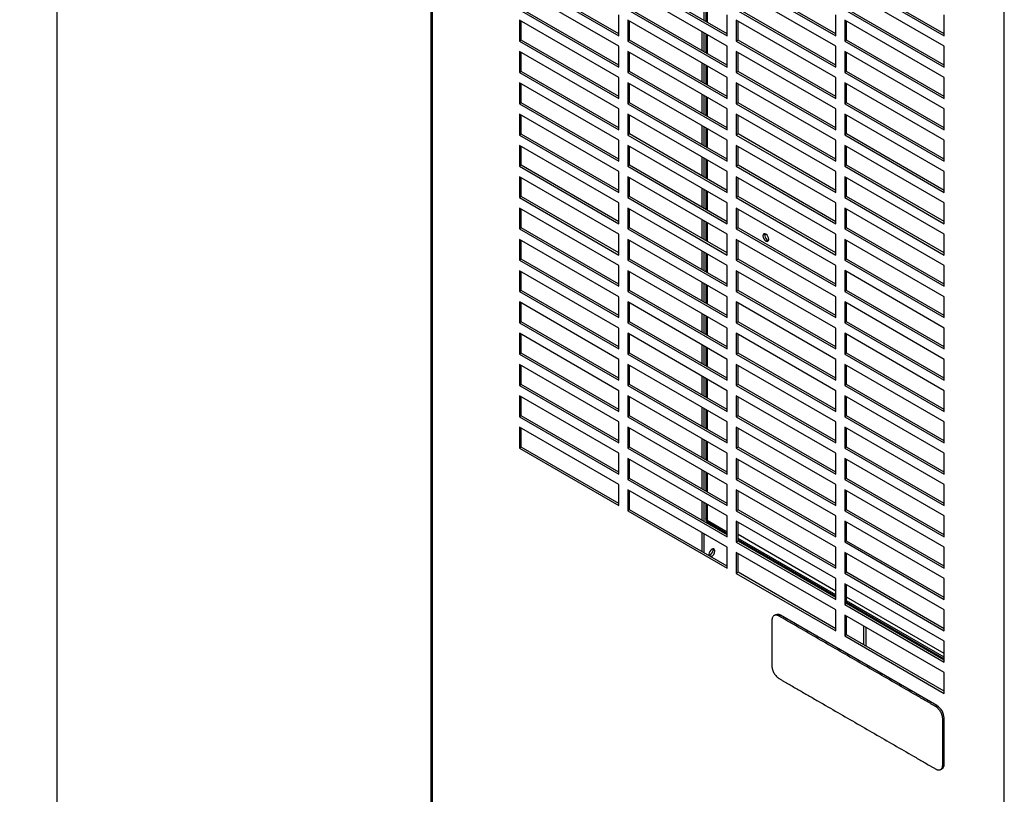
# Model space of a CAD drawing. Header units: millimetres. Extents: x 0 to 2794, y 0 to 2159.
# Tile 6 of 9: x 2277 to 2565, y 1334 to 1561. Entities that reach past the tile are written whole.
import ezdxf

# ---------------------------------------------------------------- set-up
doc = ezdxf.new("R2010")
doc.units = ezdxf.units.MM
doc.header["$LTSCALE"] = 10
doc.layers.add('DIMENSIONS', color=140, linetype='Continuous', lineweight=25)
doc.styles.add('SLDTEXTSTYLE0', font='TXT', dxfattribs={"width": 0.7})
doc.dimstyles.new('SLDDIMSTYLE3', dxfattribs={"dimtxt": 21.580078, "dimasz": 33.02, "dimexe": 0, "dimexo": 0.0625, "dimgap": 5.39502, "dimtad": 0, "dimtih": 1, "dimtoh": 1, "dimdec": 1, "dimrnd": 1e-09, "dimzin": 12, "dimdsep": 46, "dimtxsty": 'SLDTEXTSTYLE0', "dimsah": 1, "dimcen": 0.09, "dimadec": 0, "dimazin": 3, "dimtfac": 1, "dimtdec": 1, "dimtofl": 0, "dimtmove": 0, "dimatfit": 3, "dimfxl": 0, "dimfrac": 2, "dimtolj": 1, "dimtzin": 12, "dimarcsym": 0})

# ---------------------------------------------------------------- blocks, each defined once
blk = doc.blocks.new('_D_6')
at = {"layer": 'DIMENSIONS'}
for p, q in [((2097.7, 1684.46), (2319.66, 1684.46)), ((2287.91, 1684.46), (2287.91, 1078.99)), ((2246.87, 1039.86), (2239.63, 1039.86)), ((2239.63, 1039.86), (2239.63, 1005.56)), ((2328.95, 1039.86), (2336.2, 1039.86)), ((2336.2, 1039.86), (2336.2, 1005.56)), ((2239.63, 1005.56), (2246.87, 1005.56)), ((2336.2, 1005.56), (2328.95, 1005.56)), ((2287.91, 338.26), (2287.91, 1000.73)), ((2097.7, 338.26), (2319.66, 338.26))]:
    blk.add_line(p, q, dxfattribs=at)
for points in [[(2287.91, 1684.46), (2282.83, 1651.44), (2292.99, 1651.44)], [(2287.91, 338.26), (2292.99, 371.28), (2282.83, 371.28)]]:
    blk.add_solid(points, dxfattribs=at)
at = {"layer": 'DIMENSIONS', "char_height": 21.167, "attachment_point": 1, "style": 'SLDTEXTSTYLE0'}
for s, insert in [('1346.2', (2237.9, 1071.98)), ('53.00', (2246.87, 1032.85))]:
    blk.add_mtext(s, dxfattribs=dict(at, insert=insert))

msp = doc.modelspace()

# ---------------------------------------------------------------- linework, layer by layer
for p, q in [((2397.3, 1759.37), (2397.3, 1283.04)), ((2397.65, 1759.17), (2397.65, 1282.56)), ((2564.9, 1186.01), (2564.9, 1675.1)), ((2423.16, 1572.83), (2452.22, 1556.06)), ((2452.22, 1556.65), (2423.68, 1573.12)), ((2454.86, 1572.83), (2483.91, 1556.06)), ((2483.91, 1556.65), (2455.37, 1573.13)), ((2486.55, 1572.83), (2515.61, 1556.06)), ((2515.61, 1556.65), (2487.07, 1573.13)), ((2518.25, 1572.84), (2547.3, 1556.06)), ((2547.3, 1556.66), (2518.76, 1573.13)), ((2452.22, 1553.01), (2423.16, 1569.78)), ((2483.91, 1553.01), (2454.86, 1569.78)), ((2515.61, 1553.01), (2486.55, 1569.78)), ((2547.3, 1553.01), (2518.25, 1569.79)), ((2477.02, 1566.14), (2477.02, 1560.63)), ((2477.66, 1565.77), (2477.66, 1560.26)), ((2423.16, 1563.68), (2452.22, 1546.91)), ((2452.22, 1547.5), (2423.68, 1563.97)), ((2454.86, 1563.68), (2483.91, 1546.91)), ((2483.91, 1547.5), (2455.37, 1563.98)), ((2478, 1565.57), (2478, 1560.06)), ((2486.55, 1563.68), (2515.61, 1546.91)), ((2515.61, 1547.5), (2487.07, 1563.98)), ((2518.25, 1563.69), (2547.3, 1546.91)), ((2547.3, 1547.51), (2518.76, 1563.98)), ((2452.22, 1543.86), (2423.16, 1560.63)), ((2423.16, 1560.63), (2423.16, 1554.53)), ((2423.68, 1554.82), (2423.68, 1560.33)), ((2452.22, 1556.06), (2452.22, 1562.16)), ((2483.91, 1543.86), (2454.86, 1560.63)), ((2454.86, 1560.63), (2454.86, 1554.53)), ((2455.37, 1554.83), (2455.37, 1560.34)), ((2483.91, 1556.06), (2483.91, 1562.16)), ((2515.61, 1543.86), (2486.55, 1560.63)), ((2486.55, 1560.63), (2486.55, 1554.53)), ((2487.07, 1554.83), (2487.07, 1560.34)), ((2515.61, 1556.06), (2515.61, 1562.16)), ((2547.3, 1543.86), (2518.25, 1560.64)), ((2518.25, 1560.64), (2518.25, 1554.54)), ((2518.76, 1554.83), (2518.76, 1560.34)), ((2547.3, 1556.06), (2547.3, 1562.16)), ((2476.51, 1557.28), (2476.51, 1551.77)), ((2423.68, 1554.82), (2423.16, 1554.53)), ((2423.16, 1554.53), (2452.22, 1537.76)), ((2452.22, 1538.35), (2423.68, 1554.82)), ((2455.37, 1554.83), (2454.86, 1554.53)), ((2454.86, 1554.53), (2483.91, 1537.76)), ((2483.91, 1538.35), (2455.37, 1554.83)), ((2477.02, 1556.99), (2477.02, 1551.48)), ((2477.66, 1556.62), (2477.66, 1551.11)), ((2478, 1556.42), (2478, 1550.91)), ((2487.07, 1554.83), (2486.55, 1554.53)), ((2486.55, 1554.53), (2515.61, 1537.76)), ((2515.61, 1538.35), (2487.07, 1554.83)), ((2518.76, 1554.83), (2518.25, 1554.54)), ((2518.25, 1554.54), (2547.3, 1537.76)), ((2547.3, 1538.36), (2518.76, 1554.83)), ((2452.22, 1534.71), (2423.16, 1551.48)), ((2423.16, 1551.48), (2423.16, 1545.38)), ((2452.22, 1546.91), (2452.22, 1553.01)), ((2483.91, 1534.71), (2454.86, 1551.48)), ((2454.86, 1551.48), (2454.86, 1545.38)), ((2483.91, 1546.91), (2483.91, 1553.01)), ((2515.61, 1534.71), (2486.55, 1551.48)), ((2486.55, 1551.48), (2486.55, 1545.38)), ((2515.61, 1546.91), (2515.61, 1553.01)), ((2547.3, 1534.71), (2518.25, 1551.49)), ((2518.25, 1551.49), (2518.25, 1545.39)), ((2547.3, 1546.91), (2547.3, 1553.01)), ((2423.68, 1545.67), (2423.68, 1551.18)), ((2455.37, 1545.68), (2455.37, 1551.19)), ((2487.07, 1545.68), (2487.07, 1551.19)), ((2518.76, 1545.68), (2518.76, 1551.19)), ((2423.68, 1545.67), (2423.16, 1545.38)), ((2452.22, 1529.2), (2423.68, 1545.67)), ((2455.37, 1545.68), (2454.86, 1545.38)), ((2483.91, 1529.2), (2455.37, 1545.68)), ((2476.51, 1548.13), (2476.51, 1542.62)), ((2477.02, 1547.84), (2477.02, 1542.33)), ((2477.66, 1547.47), (2477.66, 1541.96)), ((2478, 1547.27), (2478, 1541.76)), ((2487.07, 1545.68), (2486.55, 1545.38)), ((2515.61, 1529.2), (2487.07, 1545.68)), ((2518.76, 1545.68), (2518.25, 1545.39)), ((2547.3, 1529.21), (2518.76, 1545.68)), ((2423.16, 1545.38), (2452.22, 1528.61)), ((2452.22, 1537.76), (2452.22, 1543.86)), ((2454.86, 1545.38), (2483.91, 1528.61)), ((2483.91, 1537.76), (2483.91, 1543.86)), ((2486.55, 1545.38), (2515.61, 1528.61)), ((2515.61, 1537.76), (2515.61, 1543.86)), ((2518.25, 1545.39), (2547.3, 1528.61)), ((2547.3, 1537.76), (2547.3, 1543.86)), ((2452.22, 1525.56), (2423.16, 1542.33)), ((2423.16, 1542.33), (2423.16, 1536.23)), ((2423.68, 1536.52), (2423.68, 1542.03)), ((2483.91, 1525.56), (2454.86, 1542.33)), ((2454.86, 1542.33), (2454.86, 1536.23)), ((2455.37, 1536.53), (2455.37, 1542.04)), ((2515.61, 1525.56), (2486.55, 1542.33)), ((2486.55, 1542.33), (2486.55, 1536.23)), ((2487.07, 1536.53), (2487.07, 1542.04)), ((2547.3, 1525.56), (2518.25, 1542.34)), ((2518.25, 1542.34), (2518.25, 1536.24)), ((2518.76, 1536.53), (2518.76, 1542.04)), ((2476.51, 1538.98), (2476.51, 1533.47)), ((2477.02, 1538.69), (2477.02, 1533.18)), ((2477.66, 1538.32), (2477.66, 1532.81)), ((2478, 1538.12), (2478, 1532.61)), ((2423.68, 1536.52), (2423.16, 1536.23)), ((2423.16, 1536.23), (2452.22, 1519.46)), ((2452.22, 1520.05), (2423.68, 1536.52)), ((2452.22, 1528.61), (2452.22, 1534.71)), ((2455.37, 1536.53), (2454.86, 1536.23)), ((2454.86, 1536.23), (2483.91, 1519.46)), ((2483.91, 1520.05), (2455.37, 1536.53)), ((2483.91, 1528.61), (2483.91, 1534.71)), ((2487.07, 1536.53), (2486.55, 1536.23)), ((2486.55, 1536.23), (2515.61, 1519.46)), ((2515.61, 1520.05), (2487.07, 1536.53)), ((2515.61, 1528.61), (2515.61, 1534.71)), ((2518.76, 1536.53), (2518.25, 1536.24)), ((2518.25, 1536.24), (2547.3, 1519.46)), ((2547.3, 1520.06), (2518.76, 1536.53)), ((2547.3, 1528.61), (2547.3, 1534.71)), ((2452.22, 1516.41), (2423.16, 1533.18)), ((2423.16, 1533.18), (2423.16, 1527.08)), ((2423.68, 1527.37), (2423.68, 1532.88)), ((2483.91, 1516.41), (2454.86, 1533.18)), ((2454.86, 1533.18), (2454.86, 1527.08)), ((2455.37, 1527.38), (2455.37, 1532.89)), ((2515.61, 1516.41), (2486.55, 1533.18)), ((2486.55, 1533.18), (2486.55, 1527.08)), ((2487.07, 1527.38), (2487.07, 1532.89)), ((2547.3, 1516.41), (2518.25, 1533.19)), ((2518.25, 1533.19), (2518.25, 1527.09)), ((2518.76, 1527.38), (2518.76, 1532.89)), ((2476.51, 1529.83), (2476.51, 1524.32)), ((2477.02, 1529.54), (2477.02, 1524.03)), ((2477.66, 1529.17), (2477.66, 1523.66)), ((2478, 1528.97), (2478, 1523.46)), ((2423.68, 1527.37), (2423.16, 1527.08)), ((2423.16, 1527.08), (2452.22, 1510.31)), ((2452.22, 1510.9), (2423.68, 1527.37)), ((2452.22, 1519.46), (2452.22, 1525.56)), ((2455.37, 1527.38), (2454.86, 1527.08)), ((2454.86, 1527.08), (2483.91, 1510.31)), ((2483.91, 1510.9), (2455.37, 1527.38)), ((2483.91, 1519.46), (2483.91, 1525.56)), ((2487.07, 1527.38), (2486.55, 1527.08)), ((2486.55, 1527.08), (2515.61, 1510.31)), ((2515.61, 1510.9), (2487.07, 1527.38)), ((2515.61, 1519.46), (2515.61, 1525.56)), ((2518.76, 1527.38), (2518.25, 1527.09)), ((2518.25, 1527.09), (2547.3, 1510.31)), ((2547.3, 1510.91), (2518.76, 1527.38)), ((2547.3, 1519.46), (2547.3, 1525.56)), ((2452.22, 1507.26), (2423.16, 1524.03)), ((2423.16, 1524.03), (2423.16, 1517.93)), ((2423.68, 1518.22), (2423.68, 1523.73)), ((2483.91, 1507.26), (2454.86, 1524.03)), ((2454.86, 1524.03), (2454.86, 1517.93)), ((2455.37, 1518.23), (2455.37, 1523.74)), ((2515.61, 1507.26), (2486.55, 1524.03)), ((2486.55, 1524.03), (2486.55, 1517.93)), ((2487.07, 1518.23), (2487.07, 1523.74)), ((2547.3, 1507.26), (2518.25, 1524.04)), ((2518.25, 1524.04), (2518.25, 1517.94)), ((2518.76, 1518.23), (2518.76, 1523.74)), ((2476.51, 1520.68), (2476.51, 1515.17)), ((2477.02, 1520.39), (2477.02, 1514.88)), ((2477.66, 1520.02), (2477.66, 1514.51)), ((2478, 1519.82), (2478, 1514.31)), ((2423.68, 1518.22), (2423.16, 1517.93)), ((2423.16, 1517.93), (2452.22, 1501.16)), ((2452.22, 1501.75), (2423.68, 1518.22)), ((2455.37, 1518.23), (2454.86, 1517.93)), ((2454.86, 1517.93), (2483.91, 1501.16)), ((2483.91, 1501.75), (2455.37, 1518.23)), ((2487.07, 1518.23), (2486.55, 1517.93)), ((2486.55, 1517.93), (2515.61, 1501.16)), ((2515.61, 1501.75), (2487.07, 1518.23)), ((2518.76, 1518.23), (2518.25, 1517.94)), ((2518.25, 1517.94), (2547.3, 1501.16)), ((2547.3, 1501.76), (2518.76, 1518.23)), ((2452.22, 1498.11), (2423.16, 1514.88)), ((2423.16, 1514.88), (2423.16, 1508.78)), ((2423.68, 1509.07), (2423.68, 1514.58)), ((2452.22, 1510.31), (2452.22, 1516.41)), ((2483.91, 1498.11), (2454.86, 1514.88)), ((2454.86, 1514.88), (2454.86, 1508.78)), ((2455.37, 1509.08), (2455.37, 1514.59)), ((2483.91, 1510.31), (2483.91, 1516.41)), ((2515.61, 1498.11), (2486.55, 1514.88)), ((2486.55, 1514.88), (2486.55, 1508.78)), ((2487.07, 1509.08), (2487.07, 1514.59)), ((2515.61, 1510.31), (2515.61, 1516.41)), ((2547.3, 1498.11), (2518.25, 1514.89)), ((2518.25, 1514.89), (2518.25, 1508.79)), ((2518.76, 1509.08), (2518.76, 1514.59)), ((2547.3, 1510.31), (2547.3, 1516.41)), ((2476.51, 1511.53), (2476.51, 1506.02)), ((2477.02, 1511.24), (2477.02, 1505.73)), ((2423.68, 1509.07), (2423.16, 1508.78)), ((2423.16, 1508.78), (2452.22, 1492.01)), ((2452.22, 1492.6), (2423.68, 1509.07)), ((2455.37, 1509.08), (2454.86, 1508.78)), ((2454.86, 1508.78), (2483.91, 1492.01)), ((2483.91, 1492.6), (2455.37, 1509.08)), ((2477.66, 1510.87), (2477.66, 1505.36)), ((2478, 1510.67), (2478, 1505.16)), ((2487.07, 1509.08), (2486.55, 1508.78)), ((2486.55, 1508.78), (2515.61, 1492.01)), ((2515.61, 1492.6), (2487.07, 1509.08)), ((2518.76, 1509.08), (2518.25, 1508.79)), ((2518.25, 1508.79), (2547.3, 1492.01)), ((2547.3, 1492.61), (2518.76, 1509.08)), ((2452.22, 1488.96), (2423.16, 1505.73)), ((2423.16, 1505.73), (2423.16, 1499.63)), ((2423.68, 1499.92), (2423.68, 1505.43)), ((2452.22, 1501.16), (2452.22, 1507.26)), ((2483.91, 1488.96), (2454.86, 1505.73)), ((2454.86, 1505.73), (2454.86, 1499.63)), ((2455.37, 1499.93), (2455.37, 1505.44)), ((2483.91, 1501.16), (2483.91, 1507.26)), ((2515.61, 1488.96), (2486.55, 1505.73)), ((2486.55, 1505.73), (2486.55, 1499.63)), ((2487.07, 1499.93), (2487.07, 1505.44)), ((2515.61, 1501.16), (2515.61, 1507.26)), ((2547.3, 1488.96), (2518.25, 1505.74)), ((2518.25, 1505.74), (2518.25, 1499.64)), ((2518.76, 1499.93), (2518.76, 1505.44)), ((2547.3, 1501.16), (2547.3, 1507.26)), ((2423.68, 1499.92), (2423.16, 1499.63)), ((2423.16, 1499.63), (2452.22, 1482.86)), ((2452.22, 1483.45), (2423.68, 1499.92)), ((2455.37, 1499.93), (2454.86, 1499.63)), ((2454.86, 1499.63), (2483.91, 1482.86)), ((2483.91, 1483.45), (2455.37, 1499.93)), ((2476.51, 1502.38), (2476.51, 1496.87)), ((2477.02, 1502.09), (2477.02, 1496.58)), ((2477.66, 1501.72), (2477.66, 1496.21)), ((2478, 1501.52), (2478, 1496.01)), ((2487.07, 1499.93), (2486.55, 1499.63)), ((2486.55, 1499.63), (2515.61, 1482.86)), ((2515.61, 1483.45), (2487.07, 1499.93)), ((2518.76, 1499.93), (2518.25, 1499.64)), ((2518.25, 1499.64), (2547.3, 1482.86)), ((2547.3, 1483.46), (2518.76, 1499.93)), ((2452.22, 1492.01), (2452.22, 1498.11)), ((2483.91, 1492.01), (2483.91, 1498.11)), ((2515.61, 1492.01), (2515.61, 1498.11)), ((2547.3, 1492.01), (2547.3, 1498.11)), ((2452.22, 1479.81), (2423.16, 1496.58)), ((2423.16, 1496.58), (2423.16, 1490.48)), ((2423.68, 1490.77), (2423.68, 1496.28)), ((2483.91, 1479.81), (2454.86, 1496.58)), ((2454.86, 1496.58), (2454.86, 1490.48)), ((2455.37, 1490.78), (2455.37, 1496.29)), ((2515.61, 1479.81), (2486.55, 1496.58)), ((2486.55, 1496.58), (2486.55, 1490.48)), ((2487.07, 1490.78), (2487.07, 1496.29)), ((2495.2, 1496.08), (2495.7, 1496.37)), ((2496.01, 1496.26), (2495.7, 1496.37)), ((2547.3, 1479.81), (2518.25, 1496.59)), ((2518.25, 1496.59), (2518.25, 1490.49)), ((2518.76, 1490.78), (2518.76, 1496.29)), ((2476.51, 1493.23), (2476.51, 1487.72)), ((2477.02, 1492.94), (2477.02, 1487.43)), ((2477.66, 1492.57), (2477.66, 1487.06)), ((2478, 1492.37), (2478, 1486.86)), ((2423.68, 1490.77), (2423.16, 1490.48)), ((2423.16, 1490.48), (2452.22, 1473.71)), ((2452.22, 1474.3), (2423.68, 1490.77)), ((2452.22, 1482.86), (2452.22, 1488.96)), ((2455.37, 1490.78), (2454.86, 1490.48)), ((2454.86, 1490.48), (2483.91, 1473.71)), ((2483.91, 1474.3), (2455.37, 1490.78)), ((2483.91, 1482.86), (2483.91, 1488.96)), ((2487.07, 1490.78), (2486.55, 1490.48)), ((2486.55, 1490.48), (2515.61, 1473.71)), ((2515.61, 1474.3), (2487.07, 1490.78)), ((2515.61, 1482.86), (2515.61, 1488.96)), ((2518.76, 1490.78), (2518.25, 1490.49)), ((2518.25, 1490.49), (2547.3, 1473.71)), ((2547.3, 1474.31), (2518.76, 1490.78)), ((2547.3, 1482.86), (2547.3, 1488.96)), ((2452.22, 1470.66), (2423.16, 1487.43)), ((2423.16, 1487.43), (2423.16, 1481.33)), ((2423.68, 1481.62), (2423.68, 1487.13)), ((2483.91, 1470.66), (2454.86, 1487.43)), ((2454.86, 1487.43), (2454.86, 1481.33)), ((2455.37, 1481.63), (2455.37, 1487.14)), ((2515.61, 1470.66), (2486.55, 1487.43)), ((2486.55, 1487.43), (2486.55, 1481.33)), ((2487.07, 1481.63), (2487.07, 1487.14)), ((2547.3, 1470.66), (2518.25, 1487.44)), ((2518.25, 1487.44), (2518.25, 1481.34)), ((2518.76, 1481.63), (2518.76, 1487.14)), ((2476.51, 1484.08), (2476.51, 1478.57)), ((2477.02, 1483.79), (2477.02, 1478.28)), ((2477.66, 1483.42), (2477.66, 1477.91)), ((2478, 1483.22), (2478, 1477.71)), ((2423.68, 1481.62), (2423.16, 1481.33)), ((2423.16, 1481.33), (2452.22, 1464.56)), ((2452.22, 1465.15), (2423.68, 1481.62)), ((2452.22, 1473.71), (2452.22, 1479.81)), ((2455.37, 1481.63), (2454.86, 1481.33)), ((2454.86, 1481.33), (2483.91, 1464.56)), ((2483.91, 1465.15), (2455.37, 1481.63)), ((2483.91, 1473.71), (2483.91, 1479.81)), ((2487.07, 1481.63), (2486.55, 1481.33)), ((2486.55, 1481.33), (2515.61, 1464.56)), ((2515.61, 1465.15), (2487.07, 1481.63)), ((2515.61, 1473.71), (2515.61, 1479.81)), ((2518.76, 1481.63), (2518.25, 1481.34)), ((2518.25, 1481.34), (2547.3, 1464.56)), ((2547.3, 1465.16), (2518.76, 1481.63)), ((2547.3, 1473.71), (2547.3, 1479.81)), ((2452.22, 1461.51), (2423.16, 1478.28)), ((2423.16, 1478.28), (2423.16, 1472.18)), ((2423.68, 1472.47), (2423.68, 1477.98)), ((2483.91, 1461.51), (2454.86, 1478.28)), ((2454.86, 1478.28), (2454.86, 1472.18)), ((2455.37, 1472.48), (2455.37, 1477.99)), ((2515.61, 1461.51), (2486.55, 1478.28)), ((2486.55, 1478.28), (2486.55, 1472.18)), ((2487.07, 1472.48), (2487.07, 1477.99)), ((2547.3, 1461.51), (2518.25, 1478.29)), ((2518.25, 1478.29), (2518.25, 1472.19)), ((2518.76, 1472.48), (2518.76, 1477.99)), ((2476.51, 1474.93), (2476.51, 1469.42)), ((2477.02, 1474.64), (2477.02, 1469.13)), ((2477.66, 1474.27), (2477.66, 1468.76)), ((2478, 1474.07), (2478, 1468.56)), ((2423.68, 1472.47), (2423.16, 1472.18)), ((2423.16, 1472.18), (2452.22, 1455.41)), ((2452.22, 1456), (2423.68, 1472.47)), ((2455.37, 1472.48), (2454.86, 1472.18)), ((2454.86, 1472.18), (2483.91, 1455.41)), ((2483.91, 1456), (2455.37, 1472.48)), ((2487.07, 1472.48), (2486.55, 1472.18)), ((2486.55, 1472.18), (2515.61, 1455.41)), ((2515.61, 1456), (2487.07, 1472.48)), ((2518.76, 1472.48), (2518.25, 1472.19)), ((2518.25, 1472.19), (2547.3, 1455.41)), ((2547.3, 1456), (2518.76, 1472.48)), ((2452.22, 1452.36), (2423.16, 1469.13)), ((2423.16, 1469.13), (2423.16, 1463.03)), ((2423.68, 1463.32), (2423.68, 1468.83)), ((2452.22, 1464.56), (2452.22, 1470.66)), ((2483.91, 1452.36), (2454.86, 1469.13)), ((2454.86, 1469.13), (2454.86, 1463.03)), ((2455.37, 1463.33), (2455.37, 1468.84)), ((2483.91, 1464.56), (2483.91, 1470.66)), ((2515.61, 1452.36), (2486.55, 1469.13)), ((2486.55, 1469.13), (2486.55, 1463.03)), ((2487.07, 1463.33), (2487.07, 1468.84)), ((2515.61, 1464.56), (2515.61, 1470.66)), ((2547.3, 1452.36), (2518.25, 1469.14)), ((2518.25, 1469.14), (2518.25, 1463.04)), ((2518.76, 1463.33), (2518.76, 1468.84)), ((2547.3, 1464.56), (2547.3, 1470.66)), ((2476.51, 1465.78), (2476.51, 1460.27)), ((2477.02, 1465.49), (2477.02, 1459.98)), ((2477.66, 1465.12), (2477.66, 1459.61)), ((2423.68, 1463.32), (2423.16, 1463.03)), ((2423.16, 1463.03), (2452.22, 1446.26)), ((2452.22, 1446.85), (2423.68, 1463.32)), ((2455.37, 1463.33), (2454.86, 1463.03)), ((2454.86, 1463.03), (2483.91, 1446.26)), ((2483.91, 1446.85), (2455.37, 1463.33)), ((2478, 1464.92), (2478, 1459.41)), ((2487.07, 1463.33), (2486.55, 1463.03)), ((2486.55, 1463.03), (2515.61, 1446.26)), ((2515.61, 1446.85), (2487.07, 1463.33)), ((2518.76, 1463.33), (2518.25, 1463.04)), ((2518.25, 1463.04), (2547.3, 1446.26)), ((2547.3, 1446.85), (2518.76, 1463.33)), ((2452.22, 1443.21), (2423.16, 1459.98)), ((2423.16, 1459.98), (2423.16, 1453.88)), ((2423.68, 1454.17), (2423.68, 1459.68)), ((2452.22, 1455.41), (2452.22, 1461.51)), ((2483.91, 1443.21), (2454.86, 1459.98)), ((2454.86, 1459.98), (2454.86, 1453.88)), ((2455.37, 1454.18), (2455.37, 1459.69)), ((2483.91, 1455.41), (2483.91, 1461.51)), ((2515.61, 1443.21), (2486.55, 1459.98)), ((2486.55, 1459.98), (2486.55, 1453.88)), ((2487.07, 1454.18), (2487.07, 1459.69)), ((2515.61, 1455.41), (2515.61, 1461.51)), ((2547.3, 1443.21), (2518.25, 1459.99)), ((2518.25, 1459.99), (2518.25, 1453.89)), ((2518.76, 1454.18), (2518.76, 1459.69)), ((2547.3, 1455.41), (2547.3, 1461.51)), ((2476.51, 1456.63), (2476.51, 1451.12)), ((2423.68, 1454.17), (2423.16, 1453.88)), ((2423.16, 1453.88), (2452.22, 1437.11)), ((2452.22, 1437.7), (2423.68, 1454.17)), ((2455.37, 1454.18), (2454.86, 1453.88)), ((2454.86, 1453.88), (2483.91, 1437.11)), ((2483.91, 1437.7), (2455.37, 1454.18)), ((2477.02, 1456.34), (2477.02, 1450.83)), ((2477.66, 1455.97), (2477.66, 1450.46)), ((2478, 1455.77), (2478, 1450.26)), ((2487.07, 1454.18), (2486.55, 1453.88)), ((2486.55, 1453.88), (2515.61, 1437.11)), ((2515.61, 1437.7), (2487.07, 1454.18)), ((2518.76, 1454.18), (2518.25, 1453.89)), ((2518.25, 1453.89), (2547.3, 1437.11)), ((2547.3, 1437.7), (2518.76, 1454.18)), ((2452.22, 1434.06), (2423.16, 1450.83)), ((2423.16, 1450.83), (2423.16, 1444.73)), ((2452.22, 1446.26), (2452.22, 1452.36)), ((2483.91, 1434.06), (2454.86, 1450.83)), ((2454.86, 1450.83), (2454.86, 1444.73)), ((2483.91, 1446.26), (2483.91, 1452.36)), ((2515.61, 1434.06), (2486.55, 1450.83)), ((2486.55, 1450.83), (2486.55, 1444.73)), ((2515.61, 1446.26), (2515.61, 1452.36)), ((2547.3, 1434.06), (2518.25, 1450.84)), ((2518.25, 1450.84), (2518.25, 1444.74)), ((2547.3, 1446.26), (2547.3, 1452.36)), ((2423.68, 1445.02), (2423.68, 1450.53)), ((2455.37, 1445.03), (2455.37, 1450.54)), ((2487.07, 1445.03), (2487.07, 1450.54)), ((2518.76, 1445.03), (2518.76, 1450.54)), ((2423.68, 1445.02), (2423.16, 1444.73)), ((2452.22, 1428.55), (2423.68, 1445.02)), ((2455.37, 1445.03), (2454.86, 1444.73)), ((2483.91, 1428.55), (2455.37, 1445.03)), ((2476.51, 1447.48), (2476.51, 1441.97)), ((2477.02, 1447.19), (2477.02, 1441.68)), ((2477.66, 1446.82), (2477.66, 1441.31)), ((2478, 1446.62), (2478, 1441.11)), ((2487.07, 1445.03), (2486.55, 1444.73)), ((2515.61, 1428.55), (2487.07, 1445.03)), ((2518.76, 1445.03), (2518.25, 1444.74)), ((2547.3, 1428.55), (2518.76, 1445.03)), ((2423.16, 1444.73), (2452.22, 1427.96)), ((2452.22, 1437.11), (2452.22, 1443.21)), ((2454.86, 1444.73), (2483.91, 1427.96)), ((2483.91, 1437.11), (2483.91, 1443.21)), ((2486.55, 1444.73), (2515.61, 1427.96)), ((2515.61, 1437.11), (2515.61, 1443.21)), ((2518.25, 1444.74), (2547.3, 1427.96)), ((2547.3, 1437.11), (2547.3, 1443.21)), ((2452.22, 1424.91), (2423.16, 1441.68)), ((2423.16, 1441.68), (2423.16, 1435.58)), ((2423.68, 1435.87), (2423.68, 1441.38)), ((2483.91, 1424.91), (2454.86, 1441.68)), ((2454.86, 1441.68), (2454.86, 1435.58)), ((2455.37, 1435.88), (2455.37, 1441.39)), ((2515.61, 1424.91), (2486.55, 1441.68)), ((2486.55, 1441.68), (2486.55, 1435.58)), ((2487.07, 1435.88), (2487.07, 1441.39)), ((2547.3, 1424.91), (2518.25, 1441.69)), ((2518.25, 1441.69), (2518.25, 1435.59)), ((2518.76, 1435.88), (2518.76, 1441.39)), ((2476.51, 1438.33), (2476.51, 1432.82)), ((2477.02, 1438.04), (2477.02, 1432.53)), ((2477.66, 1437.67), (2477.66, 1432.16)), ((2478, 1437.47), (2478, 1431.96)), ((2423.68, 1435.87), (2423.16, 1435.58)), ((2423.16, 1435.58), (2452.22, 1418.81)), ((2452.22, 1419.4), (2423.68, 1435.87)), ((2452.22, 1427.96), (2452.22, 1434.06)), ((2455.37, 1435.88), (2454.86, 1435.58)), ((2454.86, 1435.58), (2483.91, 1418.81)), ((2483.91, 1419.4), (2455.37, 1435.88)), ((2483.91, 1427.96), (2483.91, 1434.06)), ((2487.07, 1435.88), (2486.55, 1435.58)), ((2486.55, 1435.58), (2515.61, 1418.81)), ((2515.61, 1419.4), (2487.07, 1435.88)), ((2515.61, 1427.96), (2515.61, 1434.06)), ((2518.76, 1435.88), (2518.25, 1435.59)), ((2518.25, 1435.59), (2547.3, 1418.81)), ((2547.3, 1419.4), (2518.76, 1435.88)), ((2547.3, 1427.96), (2547.3, 1434.06)), ((2483.91, 1415.76), (2454.86, 1432.53)), ((2454.86, 1432.53), (2454.86, 1426.43)), ((2455.37, 1426.73), (2455.37, 1432.24)), ((2515.61, 1415.76), (2486.55, 1432.53)), ((2486.55, 1432.53), (2486.55, 1426.43)), ((2487.07, 1426.73), (2487.07, 1432.24)), ((2547.3, 1415.76), (2518.25, 1432.54)), ((2518.25, 1432.54), (2518.25, 1426.44)), ((2518.76, 1426.73), (2518.76, 1432.24)), ((2476.51, 1429.18), (2476.51, 1423.67)), ((2477.02, 1428.89), (2477.02, 1423.38)), ((2477.66, 1428.52), (2477.66, 1423.01)), ((2478, 1428.32), (2478, 1422.81)), ((2452.22, 1418.81), (2452.22, 1424.91)), ((2455.37, 1426.73), (2454.86, 1426.43)), ((2454.86, 1426.43), (2483.91, 1409.66)), ((2483.91, 1410.25), (2455.37, 1426.73)), ((2483.91, 1418.81), (2483.91, 1424.91)), ((2487.07, 1426.73), (2486.55, 1426.43)), ((2486.55, 1426.43), (2515.61, 1409.66)), ((2515.61, 1410.25), (2487.07, 1426.73)), ((2515.61, 1418.81), (2515.61, 1424.91)), ((2518.76, 1426.73), (2518.25, 1426.44)), ((2518.25, 1426.44), (2547.3, 1409.66)), ((2547.3, 1410.25), (2518.76, 1426.73)), ((2547.3, 1418.81), (2547.3, 1424.91)), ((2483.91, 1406.61), (2454.86, 1423.38)), ((2454.86, 1423.38), (2454.86, 1417.28)), ((2455.37, 1417.58), (2455.37, 1423.09)), ((2515.61, 1406.61), (2486.55, 1423.38)), ((2486.55, 1423.38), (2486.55, 1417.28)), ((2487.07, 1417.58), (2487.07, 1423.09)), ((2547.3, 1406.61), (2518.25, 1423.39)), ((2518.25, 1423.39), (2518.25, 1417.29)), ((2518.76, 1417.58), (2518.76, 1423.09)), ((2476.51, 1420.03), (2476.51, 1414.52)), ((2477.02, 1419.74), (2477.02, 1414.23)), ((2477.66, 1419.37), (2477.66, 1414.93)), ((2478, 1419.17), (2478, 1414.44)), ((2455.37, 1417.58), (2454.86, 1417.28)), ((2454.86, 1417.28), (2483.91, 1400.51)), ((2483.91, 1401.1), (2455.37, 1417.58)), ((2487.07, 1417.58), (2486.55, 1417.28)), ((2486.55, 1417.28), (2515.61, 1400.51)), ((2515.61, 1401.1), (2487.07, 1417.58)), ((2518.76, 1417.58), (2518.25, 1417.29)), ((2518.25, 1417.29), (2547.3, 1400.51)), ((2547.3, 1401.1), (2518.76, 1417.58)), ((2477.76, 1414.69), (2477.67, 1414.63)), ((2477.67, 1414.63), (2478, 1414.44)), ((2477.92, 1414.09), (2483.91, 1410.63)), ((2483.91, 1411.03), (2478, 1414.44)), ((2483.91, 1409.66), (2483.91, 1415.76)), ((2515.61, 1397.46), (2486.55, 1414.23)), ((2486.55, 1414.23), (2486.55, 1408.13)), ((2487.07, 1408.43), (2487.07, 1413.94)), ((2515.61, 1409.66), (2515.61, 1415.76)), ((2547.3, 1397.46), (2518.25, 1414.24)), ((2518.25, 1414.24), (2518.25, 1408.14)), ((2518.76, 1408.43), (2518.76, 1413.94)), ((2547.3, 1409.66), (2547.3, 1415.76)), ((2476.51, 1410.88), (2476.51, 1405.37)), ((2477.02, 1410.59), (2477.02, 1405.08)), ((2487.07, 1408.43), (2486.55, 1408.13)), ((2486.55, 1408.13), (2515.61, 1391.36)), ((2515.61, 1393.81), (2487.07, 1410.29)), ((2515.61, 1392.73), (2487.07, 1409.21)), ((2487.07, 1408.81), (2515.61, 1392.33)), ((2515.61, 1391.95), (2487.07, 1408.43)), ((2518.76, 1408.43), (2518.25, 1408.14)), ((2518.25, 1408.14), (2547.3, 1391.36)), ((2547.3, 1391.95), (2518.76, 1408.43)), ((2479.71, 1406.16), (2479.76, 1405.84)), ((2480.27, 1405.54), (2479.76, 1405.84)), ((2483.91, 1400.51), (2483.91, 1406.61)), ((2515.61, 1388.31), (2486.55, 1405.08)), ((2486.55, 1405.08), (2486.55, 1398.98)), ((2487.07, 1399.28), (2487.07, 1404.79)), ((2515.61, 1400.51), (2515.61, 1406.61)), ((2547.3, 1388.31), (2518.25, 1405.09)), ((2518.25, 1405.09), (2518.25, 1398.99)), ((2518.76, 1399.28), (2518.76, 1404.79)), ((2547.3, 1400.51), (2547.3, 1406.61)), ((2487.07, 1399.28), (2486.55, 1398.98)), ((2486.55, 1398.98), (2515.61, 1382.21)), ((2515.61, 1382.8), (2487.07, 1399.28)), ((2518.76, 1399.28), (2518.25, 1398.99)), ((2518.25, 1398.99), (2547.3, 1382.21)), ((2547.3, 1382.8), (2518.76, 1399.28)), ((2515.61, 1391.36), (2515.61, 1397.46)), ((2547.3, 1379.16), (2518.25, 1395.94)), ((2518.25, 1395.94), (2518.25, 1389.84)), ((2547.3, 1391.36), (2547.3, 1397.46)), ((2518.76, 1390.13), (2518.76, 1395.64)), ((2547.3, 1375.51), (2518.76, 1391.99)), ((2547.3, 1374.44), (2518.76, 1390.91)), ((2518.76, 1390.51), (2547.3, 1374.04)), ((2515.61, 1382.21), (2515.61, 1388.31)), ((2518.76, 1390.13), (2518.25, 1389.84)), ((2518.25, 1389.84), (2547.3, 1373.06)), ((2547.3, 1373.65), (2518.76, 1390.13)), ((2523.72, 1387.65), (2523.72, 1387.27)), ((2547.3, 1382.21), (2547.3, 1388.31)), ((2498, 1386.87), (2497.58, 1386.63)), ((2499.47, 1386.72), (2499.05, 1386.48)), ((2545.22, 1360.31), (2499.47, 1386.72)), ((2547.3, 1370.01), (2518.25, 1386.79)), ((2518.25, 1386.79), (2518.25, 1380.69)), ((2518.76, 1380.98), (2518.76, 1386.49)), ((2524.38, 1387.27), (2524.38, 1386.89)), ((2523.72, 1383.63), (2523.72, 1378.12)), ((2524.38, 1383.24), (2524.38, 1377.74)), ((2518.76, 1380.98), (2518.25, 1380.69)), ((2518.25, 1380.69), (2547.3, 1363.91)), ((2547.3, 1364.5), (2518.76, 1380.98)), ((2547.3, 1373.06), (2547.3, 1379.16)), ((2547.3, 1363.91), (2547.3, 1370.01)), ((2545.22, 1360.31), (2544.81, 1360.07)), ((2547.3, 1356.71), (2546.89, 1356.47)), ((2547.3, 1343.26), (2547.3, 1356.71)), ((2546.28, 1341.67), (2546.69, 1341.91)), ((2547.3, 1343.26), (2546.89, 1343.02))]:
    msp.add_line(p, q)
at = {"flags": 128}
for points in [[(2495.2, 1498.09), (2494.86, 1498.21), (2494.58, 1498.16), (2494.39, 1497.94), (2494.32, 1497.59), (2494.39, 1497.17), (2494.58, 1496.73), (2494.86, 1496.35), (2495.2, 1496.08)], [(2495.2, 1496.08), (2495.53, 1495.96), (2495.81, 1496.02), (2496, 1496.23), (2496.07, 1496.58), (2496, 1497.01), (2495.81, 1497.44), (2495.53, 1497.82), (2495.2, 1498.09)], [(2480.27, 1405.54), (2480.2, 1405.89), (2480.01, 1406.11), (2479.73, 1406.16), (2479.4, 1406.05), (2479.06, 1405.78), (2478.78, 1405.4), (2478.59, 1404.96), (2478.52, 1404.54)], [(2478.52, 1404.54), (2478.59, 1404.19), (2478.6, 1404.17)]]:
    msp.add_lwpolyline(points, dxfattribs=at)
for centre, radius, start, end in [((2496.54, 1497.84), 1.69, 167.5296, 240.3908), ((2478.26, 1414.58), 0.595, 174.3376, 234.3502), ((2478.07, 1405.83), 1.69, 287.5293, 0.3922), ((2478.67, 1405.47), 1.6, 283.2593, 2.6795), ((2498.61, 1385.52), 1.48, 54.3824, 114.3071), ((2542.79, 1356.5), 4.52, 2.6055, 57.3945), ((2545.86, 1343.1), 1.45, 305.0133, 6.2988)]:
    msp.add_arc(centre, radius, start, end)
for points, knots in [([(2478, 1414.44), (2477.89, 1414.53), (2477.69, 1414.7), (2477.68, 1414.89), (2477.68, 1414.98)], [0, 0, 0, 0, 0.5409887, 1, 1, 1, 1]), ([(2499.05, 1386.48), (2499.02, 1386.5), (2498.96, 1386.54), (2498.87, 1386.58), (2498.78, 1386.62), (2498.69, 1386.66), (2498.61, 1386.69), (2498.52, 1386.71), (2498.43, 1386.73), (2498.34, 1386.75), (2498.2, 1386.77), (2498.01, 1386.77), (2497.78, 1386.73), (2497.54, 1386.62), (2497.31, 1386.43), (2497.16, 1386.18), (2497.07, 1385.97), (2497.03, 1385.81), (2497, 1385.65), (2496.98, 1385.47), (2496.98, 1385.35), (2496.97, 1385.28)], [0, 0, 0, 0, 0.027799, 0.055472, 0.083069, 0.110645, 0.138256, 0.165956, 0.193802, 0.221849, 0.250151, 0.334071, 0.417005, 0.500125, 0.624963, 0.749892, 0.800114, 0.849898, 0.89958, 0.949502, 1, 1, 1, 1]), ([(2496.97, 1385.28), (2496.97, 1385), (2496.97, 1384.72), (2496.97, 1384.16), (2496.97, 1383.88), (2496.97, 1383.04), (2496.97, 1382.48), (2496.97, 1380.8), (2496.97, 1379.68), (2496.97, 1377.44), (2496.97, 1376.32), (2496.97, 1374.64), (2496.97, 1374.08), (2496.97, 1373.24), (2496.97, 1372.96), (2496.97, 1372.39), (2496.97, 1372.11), (2496.97, 1371.83)], [0, 0, 0, 0, 0.0625, 0.0625, 0.125, 0.125, 0.25, 0.25, 0.5, 0.5, 0.75, 0.75, 0.875, 0.875, 0.9375, 0.9375, 1, 1, 1, 1]), ([(2544.81, 1360.07), (2544.69, 1360.14), (2544.57, 1360.21), (2544.33, 1360.35), (2544.21, 1360.42), (2543.85, 1360.62), (2543.62, 1360.76), (2542.9, 1361.17), (2542.43, 1361.45), (2541, 1362.27), (2540.04, 1362.82), (2537.18, 1364.47), (2535.28, 1365.57), (2529.56, 1368.88), (2525.74, 1371.08), (2518.12, 1375.48), (2514.31, 1377.68), (2508.59, 1380.98), (2506.68, 1382.08), (2503.82, 1383.73), (2502.87, 1384.28), (2501.44, 1385.11), (2500.96, 1385.38), (2500.01, 1385.94), (2499.53, 1386.21), (2499.05, 1386.48)], [0, 0, 0, 0, 0.007813, 0.007813, 0.015625, 0.015625, 0.03125, 0.03125, 0.0625, 0.0625, 0.125, 0.125, 0.25, 0.25, 0.5, 0.5, 0.75, 0.75, 0.875, 0.875, 0.9375, 0.9375, 0.96875, 0.96875, 1, 1, 1, 1]), ([(2496.97, 1371.83), (2496.97, 1371.8), (2496.98, 1371.73), (2496.98, 1371.62), (2496.99, 1371.51), (2497.01, 1371.4), (2497.02, 1371.29), (2497.04, 1371.17), (2497.07, 1371.06), (2497.1, 1370.94), (2497.17, 1370.69), (2497.31, 1370.3), (2497.57, 1369.78), (2497.89, 1369.3), (2498.2, 1368.93), (2498.46, 1368.67), (2498.67, 1368.49), (2498.86, 1368.35), (2498.99, 1368.27), (2499.06, 1368.23)], [0, 0, 0, 0, 0.027939, 0.055739, 0.083447, 0.111111, 0.138775, 0.16648, 0.194263, 0.222157, 0.250202, 0.374507, 0.500015, 0.624223, 0.749777, 0.817921, 0.881764, 0.942196, 1, 1, 1, 1]), ([(2499.06, 1368.23), (2499.17, 1368.16), (2499.29, 1368.09), (2499.53, 1367.95), (2499.65, 1367.88), (2500.01, 1367.68), (2500.25, 1367.54), (2500.96, 1367.13), (2501.44, 1366.86), (2502.39, 1366.31), (2502.87, 1366.03), (2503.82, 1365.48), (2504.3, 1365.21), (2505.25, 1364.65), (2505.73, 1364.38), (2506.68, 1363.83), (2507.16, 1363.55), (2508.59, 1362.73), (2509.54, 1362.18), (2512.4, 1360.53), (2514.31, 1359.43), (2518.12, 1357.23), (2520.02, 1356.13), (2525.74, 1352.82), (2529.56, 1350.62), (2535.28, 1347.32), (2537.18, 1346.22), (2540.04, 1344.57), (2541, 1344.02), (2542.43, 1343.19), (2542.9, 1342.92), (2543.62, 1342.51), (2543.85, 1342.37), (2544.21, 1342.16), (2544.33, 1342.09), (2544.57, 1341.96), (2544.69, 1341.89), (2544.81, 1341.82)], [0, 0, 0, 0, 0.007812, 0.007812, 0.015625, 0.015625, 0.03125, 0.03125, 0.0625, 0.0625, 0.09375, 0.09375, 0.125, 0.125, 0.15625, 0.15625, 0.1875, 0.1875, 0.25, 0.25, 0.375, 0.375, 0.5, 0.5, 0.75, 0.75, 0.875, 0.875, 0.9375, 0.9375, 0.96875, 0.96875, 0.984375, 0.984375, 0.992187, 0.992187, 1, 1, 1, 1]), ([(2546.89, 1356.47), (2546.89, 1356.5), (2546.89, 1356.57), (2546.88, 1356.68), (2546.87, 1356.79), (2546.86, 1356.9), (2546.84, 1357.02), (2546.82, 1357.13), (2546.79, 1357.25), (2546.76, 1357.36), (2546.69, 1357.61), (2546.55, 1358.01), (2546.29, 1358.52), (2545.97, 1359.01), (2545.68, 1359.35), (2545.45, 1359.59), (2545.29, 1359.73), (2545.13, 1359.86), (2544.97, 1359.97), (2544.86, 1360.04), (2544.81, 1360.07)], [0, 0, 0, 0, 0.028031, 0.055886, 0.083616, 0.111271, 0.138902, 0.16656, 0.194295, 0.222158, 0.250199, 0.375043, 0.500022, 0.624725, 0.749849, 0.800659, 0.850748, 0.900451, 0.950098, 1, 1, 1, 1]), ([(2546.89, 1343.02), (2546.89, 1343.3), (2546.89, 1343.58), (2546.89, 1344.14), (2546.89, 1344.42), (2546.89, 1345.26), (2546.89, 1345.82), (2546.89, 1347.5), (2546.89, 1348.62), (2546.89, 1350.86), (2546.89, 1351.99), (2546.89, 1353.67), (2546.89, 1354.23), (2546.89, 1355.07), (2546.89, 1355.35), (2546.89, 1355.91), (2546.89, 1356.19), (2546.89, 1356.47)], [0, 0, 0, 0, 0.0625, 0.0625, 0.125, 0.125, 0.25, 0.25, 0.5, 0.5, 0.75, 0.75, 0.875, 0.875, 0.9375, 0.9375, 1, 1, 1, 1]), ([(2544.81, 1341.82), (2544.84, 1341.8), (2544.9, 1341.77), (2544.99, 1341.72), (2545.08, 1341.68), (2545.17, 1341.65), (2545.26, 1341.62), (2545.34, 1341.59), (2545.43, 1341.57), (2545.52, 1341.55), (2545.7, 1341.53), (2545.97, 1341.54), (2546.29, 1341.66), (2546.55, 1341.87), (2546.7, 1342.12), (2546.79, 1342.33), (2546.83, 1342.49), (2546.86, 1342.66), (2546.88, 1342.83), (2546.89, 1342.96), (2546.89, 1343.02)], [0, 0, 0, 0, 0.027593, 0.055112, 0.082607, 0.11013, 0.137737, 0.165487, 0.193439, 0.22165, 0.250182, 0.375251, 0.500017, 0.624757, 0.749842, 0.800098, 0.849951, 0.899697, 0.949621, 1, 1, 1, 1])]:
    msp.add_open_spline(points, degree=3, knots=knots)

# ---------------------------------------------------------------- dimensions: what is measured, and where the dimension line sits
at = {"layer": 'DIMENSIONS'}
dim = msp.add_linear_dim(base=(2287.91, 1684.46), p1=(2085, 338.26), p2=(2085, 1684.46), angle=90, dimstyle='SLDDIMSTYLE3', dxfattribs=at)
dim.commit()
dim.dimension.update_dxf_attribs({"geometry": '_D_6', "text_midpoint": (2287.91, 1039.86), "dimtype": 160})

doc.saveas('drawing.dxf')
